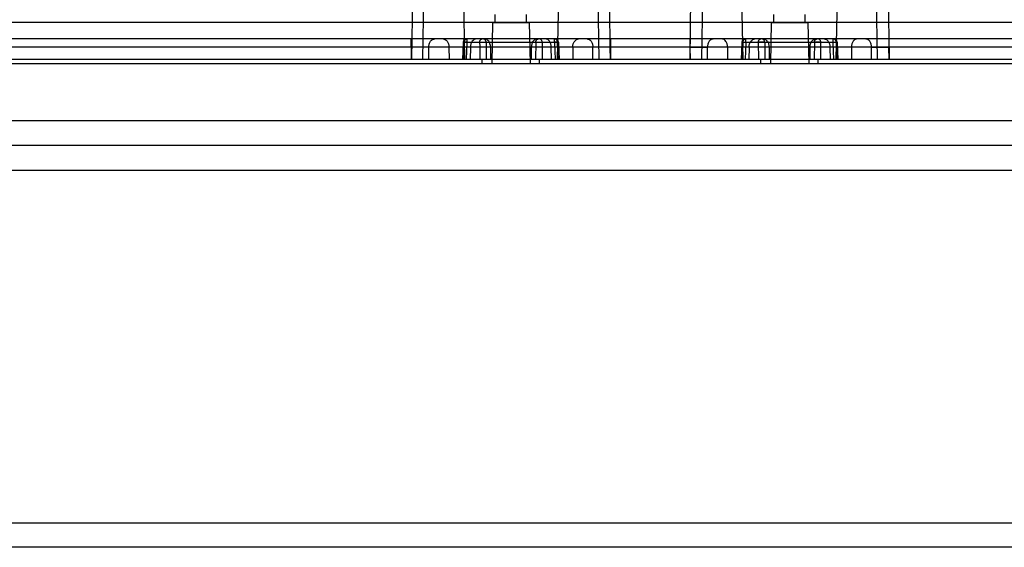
# Model space of a CAD drawing. Header units: millimetres. Extents: x 42 to 339, y 169 to 362.
# Tile 4 of 12: x 117 to 237, y 169 to 233. Entities that reach past the tile are written whole.
import ezdxf

# ---------------------------------------------------------------- set-up
doc = ezdxf.new("R2010")
doc.units = ezdxf.units.MM
doc.header["$LTSCALE"] = 34.608482
doc.layers.get('0').update_dxf_attribs({"linetype": 'CONTINUOUS'})

msp = doc.modelspace()

# ---------------------------------------------------------------- linework, layer by layer
at = {"color": 7, "linetype": 'Continuous'}
for p, q in [((165.71, 228.56), (167.24, 328.08)), ((168.94, 328.08), (170.78, 228.56)), ((183.94, 328.08), (182.1, 228.56)), ((185.64, 328.08), (187.17, 228.56)), ((204.78, 228.56), (202.94, 328.08)), ((217.94, 328.08), (216.1, 228.56)), ((165.76, 323.59), (164.3, 228.56)), ((188.58, 228.56), (187.12, 323.59)), ((198.3, 228.56), (199.77, 324.06)), ((201.18, 324.06), (199.71, 228.56)), ((221.17, 228.56), (219.7, 324.06)), ((221.11, 324.06), (222.58, 228.56)), ((324.02, 233.08), (57.65, 233.08)), ((174.54, 233.06), (174.52, 234.06)), ((178.34, 233.06), (178.36, 234.06)), ((208.54, 233.06), (208.52, 234.06)), ((212.34, 233.06), (212.36, 234.06)), ((174.19, 233.06), (174.1, 228.06)), ((174.19, 233.06), (178.69, 233.06)), ((178.69, 233.06), (178.78, 228.06)), ((208.19, 233.06), (208.1, 228.06)), ((208.19, 233.06), (212.69, 233.06)), ((212.69, 233.06), (212.78, 228.06)), ((335.71, 231.06), (58.48, 231.06)), ((164.29, 230.08), (164.29, 231.06)), ((164.31, 231.06), (164.31, 230.08)), ((170.62, 230.68), (170.53, 228.56)), ((170.76, 230.67), (170.67, 228.56)), ((170.76, 230.67), (182.12, 230.67)), ((171.03, 228.56), (171.11, 230.67)), ((171.11, 230.67), (171.11, 231.06)), ((173.41, 230.67), (173.43, 228.56)), ((179.47, 230.67), (179.46, 228.56)), ((180.25, 230.67), (180.24, 228.56)), ((181.77, 230.67), (181.77, 231.06)), ((181.77, 230.67), (181.85, 228.56)), ((182.21, 228.56), (182.12, 230.67)), ((182.27, 230.68), (182.35, 228.56)), ((188.57, 230.08), (188.57, 231.06)), ((188.59, 231.06), (188.59, 230.08)), ((198.29, 231.06), (198.29, 230.08)), ((198.31, 230.08), (198.31, 231.06)), ((204.62, 230.68), (204.53, 228.56)), ((204.76, 230.67), (204.67, 228.56)), ((204.76, 230.67), (216.12, 230.67)), ((205.11, 230.67), (205.03, 228.56)), ((205.11, 230.67), (205.11, 231.06)), ((206.63, 230.67), (206.64, 228.56)), ((207.41, 230.67), (207.43, 228.56)), ((213.47, 230.67), (213.46, 228.56)), ((214.24, 228.56), (214.25, 230.67)), ((215.77, 230.67), (215.77, 231.06)), ((215.85, 228.56), (215.77, 230.67)), ((216.12, 230.67), (216.21, 228.56)), ((216.27, 230.68), (216.35, 228.56)), ((222.57, 231.06), (222.57, 230.08)), ((222.59, 230.08), (222.59, 231.06)), ((307.77, 230.08), (74.59, 230.08)), ((164.29, 230.08), (164.3, 228.56)), ((164.3, 228.56), (164.31, 230.08)), ((166.42, 228.56), (166.43, 230.08)), ((168.88, 230.08), (168.89, 228.56)), ((171.51, 230.08), (171.49, 228.56)), ((173.95, 230.08), (173.96, 228.56)), ((178.93, 230.08), (178.92, 228.56)), ((181.39, 228.56), (181.37, 230.08)), ((184, 230.08), (183.99, 228.56)), ((186.46, 228.56), (186.45, 230.08)), ((188.58, 228.56), (188.57, 230.08)), ((188.59, 230.08), (188.58, 228.56)), ((198.29, 230.08), (198.3, 228.56)), ((198.3, 228.56), (198.31, 230.08)), ((200.42, 228.56), (200.43, 230.08)), ((202.88, 230.08), (202.89, 228.56)), ((205.51, 230.08), (205.49, 228.56)), ((207.95, 230.08), (207.96, 228.56)), ((212.93, 230.08), (212.92, 228.56)), ((215.37, 230.08), (215.39, 228.56)), ((218, 230.08), (217.99, 228.56)), ((220.46, 228.56), (220.45, 230.08)), ((222.58, 228.56), (222.57, 230.08)), ((222.59, 230.08), (222.58, 228.56)), ((337.94, 228.56), (43.94, 228.56)), ((172.95, 228.06), (172.94, 228.56)), ((179.93, 228.06), (179.94, 228.56)), ((206.95, 228.06), (206.94, 228.56)), ((213.93, 228.06), (213.94, 228.56)), ((44.64, 228.06), (337.24, 228.06)), ((339.44, 221.06), (42.66, 221.06)), ((324.04, 218.06), (57.84, 218.06)), ((52.64, 215.06), (329.24, 215.06)), ((44.64, 172.06), (337.24, 172.06)), ((337.24, 169.06), (44.64, 169.06))]:
    msp.add_line(p, q, dxfattribs=at)
for points in [[(171.01, 231.06), (170.82, 231.01), (170.67, 230.87), (170.62, 230.68)], [(182.27, 230.68), (182.21, 230.87), (182.06, 231.01), (181.87, 231.06)], [(205.01, 231.06), (204.82, 231.01), (204.67, 230.87), (204.62, 230.68)], [(216.27, 230.68), (216.21, 230.87), (216.06, 231.01), (215.87, 231.06)]]:
    msp.add_lwpolyline(points, dxfattribs=at)
for centre, radius, start, end in [((166.6, -1482.98), 1713.06, 89.92367, 90.07737), ((186.28, -1689.3), 1919.38, 89.93083, 90.06801), ((200.6, -1689.3), 1919.38, 89.93199, 90.06917), ((220.28, -1482.98), 1713.06, 89.92263, 90.07633)]:
    msp.add_arc(centre, radius, start, end, dxfattribs=at)
for points, knots in [([(166.43, 230.08), (166.43, 230.14), (166.44, 230.26), (166.48, 230.44), (166.54, 230.62), (166.63, 230.78), (166.73, 230.89), (166.81, 230.95), (166.9, 231.01), (167, 231.05), (167.09, 231.06), (167.14, 231.06)], [0, 0, 0, 0, 0.135672, 0.276393, 0.417595, 0.553997, 0.681437, 0.74115, 0.797997, 0.903381, 1, 1, 1, 1]), ([(168.18, 231.06), (168.27, 231.06), (168.46, 231.01), (168.69, 230.78), (168.84, 230.46), (168.88, 230.21), (168.88, 230.08)], [0, 0, 0, 0, 0.206631, 0.435178, 0.703663, 1, 1, 1, 1]), ([(171.11, 230.67), (171.04, 230.67), (170.88, 230.68), (170.78, 230.68), (170.59, 230.69), (170.68, 230.67), (170.72, 230.67), (170.76, 230.67)], [0, 0, 0, 0, 0.359233, 0.639448, 0.777744, 0.81008, 1, 1, 1, 1]), ([(170.76, 230.67), (170.76, 230.72), (170.77, 230.79), (170.81, 230.89), (170.84, 230.95), (170.89, 231), (170.94, 231.04), (170.99, 231.06), (171.03, 231.06), (171.04, 231.06)], [0, 0, 0, 0, 0.276021, 0.417363, 0.553844, 0.681245, 0.797813, 0.903298, 1, 1, 1, 1]), ([(172.22, 231.06), (172.12, 231.06), (171.92, 231), (171.7, 230.78), (171.55, 230.45), (171.51, 230.21), (171.51, 230.08)], [0, 0, 0, 0, 0.209776, 0.444863, 0.711936, 1, 1, 1, 1]), ([(172.63, 230.67), (172.63, 230.72), (172.64, 230.79), (172.68, 230.89), (172.72, 230.95), (172.76, 231), (172.81, 231.04), (172.86, 231.06), (172.9, 231.06), (172.92, 231.06)], [0, 0, 0, 0, 0.27603, 0.417375, 0.553857, 0.681257, 0.797823, 0.903303, 1, 1, 1, 1]), ([(172.63, 230.67), (172.63, 230.44), (172.64, 229.97), (172.64, 229.26), (172.64, 228.8), (172.64, 228.56)], [0, 0, 0, 0, 0.333577, 0.666936, 1, 1, 1, 1]), ([(172.63, 230.67), (172.7, 230.67), (172.84, 230.67), (173.05, 230.67), (173.24, 230.67), (173.36, 230.67), (173.41, 230.67)], [0, 0, 0, 0, 0.246004, 0.533402, 0.802558, 1, 1, 1, 1]), ([(173.41, 230.67), (173.41, 230.72), (173.4, 230.79), (173.36, 230.89), (173.32, 230.95), (173.26, 231), (173.2, 231.04), (173.14, 231.06), (173.09, 231.06), (173.07, 231.06)], [0, 0, 0, 0, 0.256491, 0.390947, 0.524399, 0.653665, 0.77673, 0.892103, 1, 1, 1, 1]), ([(173.95, 230.08), (173.95, 230.21), (173.91, 230.45), (173.76, 230.78), (173.53, 231), (173.33, 231.06), (173.24, 231.06)], [0, 0, 0, 0, 0.288064, 0.555137, 0.790224, 1, 1, 1, 1]), ([(179.64, 231.06), (179.55, 231.06), (179.35, 231), (179.12, 230.78), (178.97, 230.45), (178.94, 230.21), (178.93, 230.08)], [0, 0, 0, 0, 0.209776, 0.444863, 0.711936, 1, 1, 1, 1]), ([(179.47, 230.67), (179.47, 230.72), (179.48, 230.79), (179.52, 230.89), (179.57, 230.95), (179.62, 231), (179.68, 231.04), (179.74, 231.06), (179.79, 231.06), (179.81, 231.06)], [0, 0, 0, 0, 0.256493, 0.390949, 0.524401, 0.653667, 0.776731, 0.892104, 1, 1, 1, 1]), ([(179.47, 230.67), (179.52, 230.67), (179.64, 230.67), (179.84, 230.67), (180.05, 230.67), (180.18, 230.67), (180.25, 230.67)], [0, 0, 0, 0, 0.202473, 0.474821, 0.759766, 1, 1, 1, 1]), ([(180.25, 230.67), (180.25, 230.72), (180.24, 230.79), (180.2, 230.89), (180.17, 230.95), (180.12, 231), (180.07, 231.04), (180.02, 231.06), (179.98, 231.06), (179.96, 231.06)], [0, 0, 0, 0, 0.276023, 0.417366, 0.553846, 0.681247, 0.797815, 0.903299, 1, 1, 1, 1]), ([(181.37, 230.08), (181.37, 230.21), (181.33, 230.45), (181.19, 230.78), (180.96, 231), (180.76, 231.06), (180.66, 231.06)], [0, 0, 0, 0, 0.288064, 0.555137, 0.790224, 1, 1, 1, 1]), ([(182.12, 230.67), (182.16, 230.67), (182.2, 230.67), (182.29, 230.69), (182.09, 230.68), (182, 230.68), (181.84, 230.67), (181.77, 230.67)], [0, 0, 0, 0, 0.193438, 0.221186, 0.36577, 0.647196, 1, 1, 1, 1]), ([(182.12, 230.67), (182.12, 230.72), (182.11, 230.79), (182.07, 230.89), (182.04, 230.95), (181.99, 231), (181.94, 231.04), (181.89, 231.06), (181.85, 231.06), (181.84, 231.06)], [0, 0, 0, 0, 0.276026, 0.41737, 0.553851, 0.681252, 0.797818, 0.9033, 1, 1, 1, 1]), ([(184, 230.08), (184, 230.21), (184.03, 230.45), (184.18, 230.77), (184.41, 231), (184.61, 231.06), (184.7, 231.06)], [0, 0, 0, 0, 0.284026, 0.545419, 0.783798, 1, 1, 1, 1]), ([(185.74, 231.06), (185.79, 231.06), (185.88, 231.05), (185.98, 231.01), (186.07, 230.95), (186.15, 230.89), (186.25, 230.78), (186.34, 230.62), (186.4, 230.44), (186.44, 230.26), (186.45, 230.14), (186.45, 230.08)], [0, 0, 0, 0, 0.096619, 0.202003, 0.25885, 0.318563, 0.446003, 0.582405, 0.723607, 0.864328, 1, 1, 1, 1]), ([(201.14, 231.06), (201.09, 231.06), (201, 231.05), (200.9, 231.01), (200.81, 230.95), (200.73, 230.89), (200.63, 230.78), (200.54, 230.62), (200.48, 230.44), (200.44, 230.26), (200.43, 230.14), (200.43, 230.08)], [0, 0, 0, 0, 0.096619, 0.202003, 0.25885, 0.318563, 0.446003, 0.582405, 0.723607, 0.864328, 1, 1, 1, 1]), ([(202.88, 230.08), (202.88, 230.21), (202.85, 230.45), (202.7, 230.77), (202.47, 231), (202.27, 231.06), (202.18, 231.06)], [0, 0, 0, 0, 0.284026, 0.545419, 0.783798, 1, 1, 1, 1]), ([(204.76, 230.67), (204.72, 230.67), (204.68, 230.67), (204.59, 230.69), (204.79, 230.68), (204.89, 230.68), (205.04, 230.67), (205.11, 230.67)], [0, 0, 0, 0, 0.193438, 0.221186, 0.36577, 0.647196, 1, 1, 1, 1]), ([(204.76, 230.67), (204.76, 230.72), (204.77, 230.79), (204.81, 230.89), (204.84, 230.95), (204.89, 231), (204.94, 231.04), (204.99, 231.06), (205.03, 231.06), (205.04, 231.06)], [0, 0, 0, 0, 0.276026, 0.41737, 0.553851, 0.681252, 0.797818, 0.9033, 1, 1, 1, 1]), ([(205.51, 230.08), (205.51, 230.21), (205.55, 230.45), (205.7, 230.78), (205.92, 231), (206.12, 231.06), (206.22, 231.06)], [0, 0, 0, 0, 0.288064, 0.555137, 0.790224, 1, 1, 1, 1]), ([(206.63, 230.67), (206.63, 230.72), (206.64, 230.79), (206.68, 230.89), (206.72, 230.95), (206.76, 231), (206.81, 231.04), (206.86, 231.06), (206.9, 231.06), (206.92, 231.06)], [0, 0, 0, 0, 0.276023, 0.417366, 0.553846, 0.681247, 0.797815, 0.903299, 1, 1, 1, 1]), ([(207.41, 230.67), (207.36, 230.67), (207.24, 230.67), (207.04, 230.67), (206.83, 230.67), (206.7, 230.67), (206.63, 230.67)], [0, 0, 0, 0, 0.202473, 0.474821, 0.759766, 1, 1, 1, 1]), ([(207.41, 230.67), (207.41, 230.72), (207.4, 230.79), (207.36, 230.89), (207.32, 230.95), (207.26, 231), (207.2, 231.04), (207.14, 231.06), (207.09, 231.06), (207.07, 231.06)], [0, 0, 0, 0, 0.256493, 0.390949, 0.524401, 0.653667, 0.776731, 0.892104, 1, 1, 1, 1]), ([(207.24, 231.06), (207.33, 231.06), (207.53, 231), (207.76, 230.78), (207.91, 230.45), (207.95, 230.21), (207.95, 230.08)], [0, 0, 0, 0, 0.209776, 0.444863, 0.711936, 1, 1, 1, 1]), ([(212.93, 230.08), (212.94, 230.21), (212.97, 230.45), (213.12, 230.78), (213.35, 231), (213.55, 231.06), (213.64, 231.06)], [0, 0, 0, 0, 0.288064, 0.555137, 0.790224, 1, 1, 1, 1]), ([(213.47, 230.67), (213.47, 230.72), (213.48, 230.79), (213.52, 230.89), (213.57, 230.95), (213.62, 231), (213.68, 231.04), (213.74, 231.06), (213.79, 231.06), (213.81, 231.06)], [0, 0, 0, 0, 0.256491, 0.390947, 0.524399, 0.653665, 0.77673, 0.892103, 1, 1, 1, 1]), ([(214.25, 230.67), (214.18, 230.67), (214.04, 230.67), (213.84, 230.67), (213.64, 230.67), (213.52, 230.67), (213.47, 230.67)], [0, 0, 0, 0, 0.246004, 0.533402, 0.802558, 1, 1, 1, 1]), ([(214.25, 230.67), (214.25, 230.72), (214.24, 230.79), (214.2, 230.89), (214.17, 230.95), (214.12, 231), (214.07, 231.04), (214.02, 231.06), (213.98, 231.06), (213.96, 231.06)], [0, 0, 0, 0, 0.27603, 0.417375, 0.553857, 0.681257, 0.797823, 0.903303, 1, 1, 1, 1]), ([(214.66, 231.06), (214.76, 231.06), (214.96, 231), (215.19, 230.78), (215.33, 230.45), (215.37, 230.21), (215.37, 230.08)], [0, 0, 0, 0, 0.209776, 0.444863, 0.711936, 1, 1, 1, 1]), ([(215.77, 230.67), (215.84, 230.67), (216, 230.68), (216.1, 230.68), (216.29, 230.69), (216.2, 230.67), (216.16, 230.67), (216.12, 230.67)], [0, 0, 0, 0, 0.359233, 0.639448, 0.777744, 0.81008, 1, 1, 1, 1]), ([(216.12, 230.67), (216.12, 230.72), (216.11, 230.79), (216.07, 230.89), (216.04, 230.95), (215.99, 231), (215.94, 231.04), (215.89, 231.06), (215.85, 231.06), (215.84, 231.06)], [0, 0, 0, 0, 0.276021, 0.417363, 0.553844, 0.681245, 0.797813, 0.903298, 1, 1, 1, 1]), ([(218.7, 231.06), (218.61, 231.06), (218.42, 231.01), (218.19, 230.78), (218.04, 230.46), (218, 230.21), (218, 230.08)], [0, 0, 0, 0, 0.206631, 0.435178, 0.703663, 1, 1, 1, 1]), ([(220.45, 230.08), (220.45, 230.14), (220.44, 230.26), (220.4, 230.44), (220.34, 230.62), (220.25, 230.78), (220.15, 230.89), (220.07, 230.95), (219.98, 231.01), (219.88, 231.05), (219.79, 231.06), (219.74, 231.06)], [0, 0, 0, 0, 0.135672, 0.276393, 0.417595, 0.553997, 0.681437, 0.74115, 0.797997, 0.903381, 1, 1, 1, 1]), ([(166.43, 230.08), (166.11, 230.08), (165.4, 230.08), (164.69, 230.08), (164.31, 230.08)], [0, 0, 0, 0, 0.458803, 1, 1, 1, 1]), ([(188.57, 230.08), (188.19, 230.08), (187.48, 230.08), (186.77, 230.08), (186.45, 230.08)], [0, 0, 0, 0, 0.541206, 1, 1, 1, 1]), ([(198.31, 230.08), (198.69, 230.08), (199.4, 230.08), (200.11, 230.08), (200.43, 230.08)], [0, 0, 0, 0, 0.541206, 1, 1, 1, 1]), ([(220.45, 230.08), (220.77, 230.08), (221.48, 230.08), (222.19, 230.08), (222.57, 230.08)], [0, 0, 0, 0, 0.458803, 1, 1, 1, 1])]:
    msp.add_open_spline(points, degree=3, knots=knots, dxfattribs=at)

doc.saveas('drawing.dxf')
